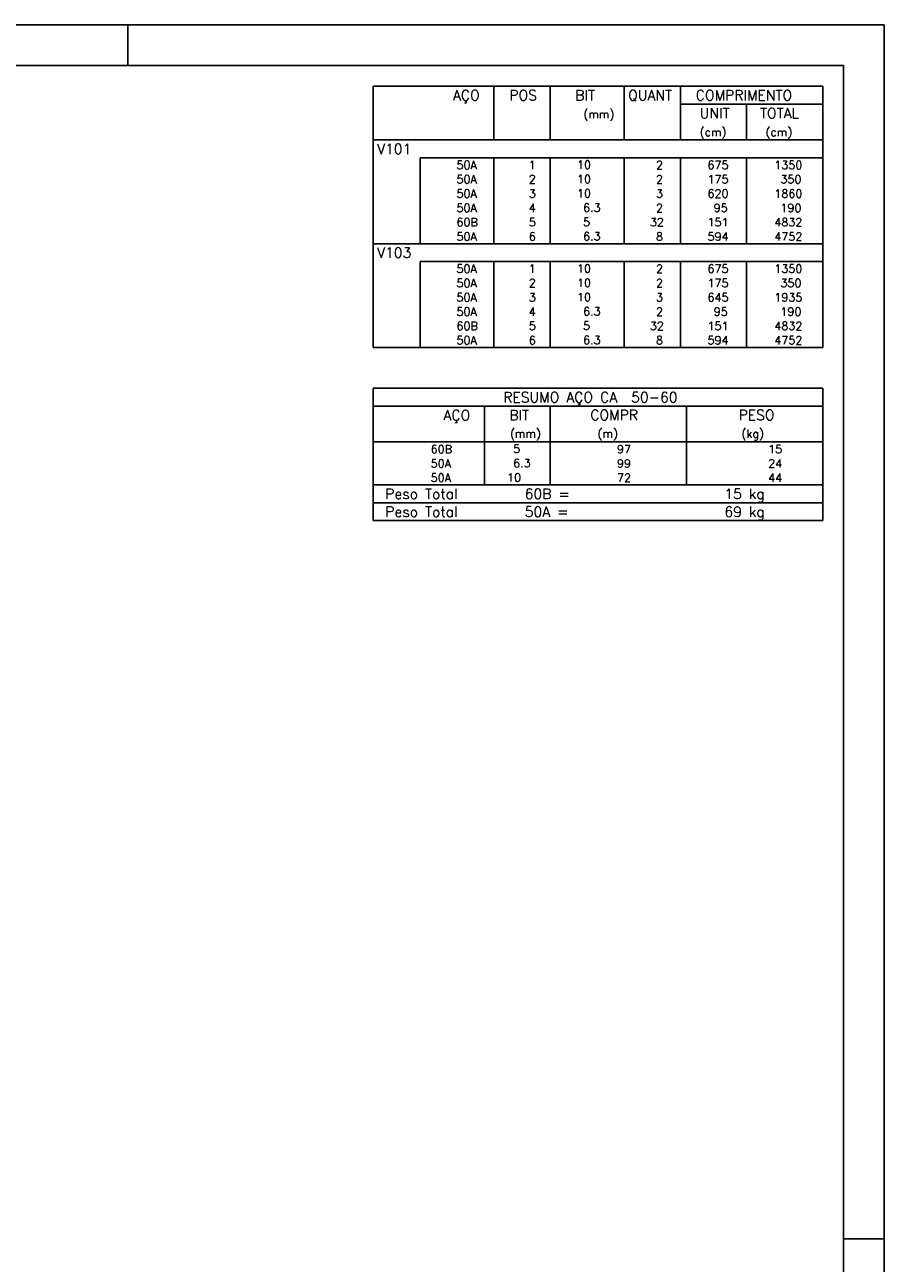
# Model space of a CAD drawing. Extents: x 0 to 84.1, y 0 to 59.4.
# Tile 5 of 5: x 63.1 to 84.1, y 29.1 to 59.4. Entities that reach past the tile are written whole.
import ezdxf

# ---------------------------------------------------------------- set-up
doc = ezdxf.new("R2010")
doc.units = 0
doc.header["$MEASUREMENT"] = 0
doc.layers.add('2', color=2, linetype='CONTINUOUS')
doc.styles.get("Standard").update_dxf_attribs({"font": 'ROMANS.SHX'})

msp = doc.modelspace()

# ---------------------------------------------------------------- linework, layer by layer
at = {"layer": '2', "linetype": 'Continuous'}
for p, q in [((84.100006, 59.400002), (0, 59.400002)), ((65.600006, 58.400002), (65.600006, 59.400002)), ((84.100006, 0), (84.100006, 59.400002)), ((71.6, 57.895), (71.6, 56.5825)), ((71.6, 57.895), (82.6, 57.895)), ((74.55, 56.5825), (74.55, 57.895)), ((75.93, 56.5825), (75.93, 57.895)), ((77.74, 56.5825), (77.74, 57.895)), ((79.12, 56.5825), (79.12, 57.895)), ((82.6, 57.895), (82.6, 56.5825)), ((79.12, 57.4575), (82.6, 57.4575)), ((80.73, 56.5825), (80.73, 57.4575)), ((71.6, 56.5825), (82.6, 56.5825)), ((71.6, 56.145), (71.6, 56.5825)), ((71.6, 56.5825), (82.6, 56.5825)), ((82.6, 56.145), (82.6, 56.5825)), ((71.6, 55.795), (71.6, 56.145)), ((82.6, 56.145), (72.75, 56.145)), ((72.75, 56.145), (72.75, 55.795)), ((74.55, 56.145), (74.55, 55.795)), ((75.93, 56.145), (75.93, 55.795)), ((77.74, 56.145), (77.74, 55.795)), ((79.12, 56.145), (79.12, 55.795)), ((80.73, 56.145), (80.73, 55.795)), ((82.6, 55.795), (82.6, 56.145)), ((71.6, 55.445), (71.6, 55.795)), ((72.75, 55.795), (72.75, 55.445)), ((74.55, 55.795), (74.55, 55.445)), ((75.93, 55.795), (75.93, 55.445)), ((77.74, 55.795), (77.74, 55.445)), ((79.12, 55.795), (79.12, 55.445)), ((80.73, 55.795), (80.73, 55.445)), ((82.6, 55.445), (82.6, 55.795)), ((71.6, 55.095), (71.6, 55.445)), ((72.75, 55.445), (72.75, 55.095)), ((74.55, 55.445), (74.55, 55.095)), ((75.93, 55.445), (75.93, 55.095)), ((77.74, 55.445), (77.74, 55.095)), ((79.12, 55.445), (79.12, 55.095)), ((80.73, 55.445), (80.73, 55.095)), ((82.6, 55.095), (82.6, 55.445)), ((71.6, 54.745), (71.6, 55.095)), ((72.75, 55.095), (72.75, 54.745)), ((74.55, 55.095), (74.55, 54.745)), ((75.93, 55.095), (75.93, 54.745)), ((77.74, 55.095), (77.74, 54.745)), ((79.12, 55.095), (79.12, 54.745)), ((80.73, 55.095), (80.73, 54.745)), ((82.6, 54.745), (82.6, 55.095)), ((71.6, 54.395), (71.6, 54.745)), ((72.75, 54.745), (72.75, 54.395)), ((74.55, 54.745), (74.55, 54.395)), ((75.93, 54.745), (75.93, 54.395)), ((77.74, 54.745), (77.74, 54.395)), ((79.12, 54.745), (79.12, 54.395)), ((80.73, 54.745), (80.73, 54.395)), ((82.6, 54.395), (82.6, 54.745)), ((71.6, 54.045001), (71.6, 54.395)), ((72.75, 54.395), (72.75, 54.045001)), ((74.55, 54.395), (74.55, 54.045001)), ((75.93, 54.395), (75.93, 54.045001)), ((77.74, 54.395), (77.74, 54.045001)), ((79.12, 54.395), (79.12, 54.045001)), ((80.73, 54.395), (80.73, 54.045001)), ((82.6, 54.045001), (82.6, 54.395)), ((71.6, 53.607501), (71.6, 54.045001)), ((71.6, 54.045001), (82.6, 54.045001)), ((82.6, 53.607501), (82.6, 54.045001)), ((71.6, 53.257501), (71.6, 53.607501)), ((82.6, 53.607501), (72.75, 53.607501)), ((72.75, 53.607501), (72.75, 53.257501)), ((74.55, 53.607501), (74.55, 53.257501)), ((75.93, 53.607501), (75.93, 53.257501)), ((77.74, 53.607501), (77.74, 53.257501)), ((79.12, 53.607501), (79.12, 53.257501)), ((80.73, 53.607501), (80.73, 53.257501)), ((82.6, 53.257501), (82.6, 53.607501)), ((71.6, 52.907501), (71.6, 53.257501)), ((72.75, 53.257501), (72.75, 52.907501)), ((74.55, 53.257501), (74.55, 52.907501)), ((75.93, 53.257501), (75.93, 52.907501)), ((77.74, 53.257501), (77.74, 52.907501)), ((79.12, 53.257501), (79.12, 52.907501)), ((80.73, 53.257501), (80.73, 52.907501)), ((82.6, 52.907501), (82.6, 53.257501)), ((71.6, 52.557501), (71.6, 52.907501)), ((72.75, 52.907501), (72.75, 52.557501)), ((74.55, 52.907501), (74.55, 52.557501)), ((75.93, 52.907501), (75.93, 52.557501)), ((77.74, 52.907501), (77.74, 52.557501)), ((79.12, 52.907501), (79.12, 52.557501)), ((80.73, 52.907501), (80.73, 52.557501)), ((82.6, 52.557501), (82.6, 52.907501)), ((71.6, 52.207501), (71.6, 52.557501)), ((72.75, 52.557501), (72.75, 52.207501)), ((74.55, 52.557501), (74.55, 52.207501)), ((75.93, 52.557501), (75.93, 52.207501)), ((77.74, 52.557501), (77.74, 52.207501)), ((79.12, 52.557501), (79.12, 52.207501)), ((80.73, 52.557501), (80.73, 52.207501)), ((82.6, 52.207501), (82.6, 52.557501)), ((71.6, 51.857501), (71.6, 52.207501)), ((72.75, 52.207501), (72.75, 51.857501)), ((74.55, 52.207501), (74.55, 51.857501)), ((75.93, 52.207501), (75.93, 51.857501)), ((77.74, 52.207501), (77.74, 51.857501)), ((79.12, 52.207501), (79.12, 51.857501)), ((80.73, 52.207501), (80.73, 51.857501)), ((82.6, 51.857501), (82.6, 52.207501)), ((71.6, 51.507501), (71.6, 51.857501)), ((72.75, 51.857501), (72.75, 51.507501)), ((74.55, 51.857501), (74.55, 51.507501)), ((75.93, 51.857501), (75.93, 51.507501)), ((77.74, 51.857501), (77.74, 51.507501)), ((79.12, 51.857501), (79.12, 51.507501)), ((80.73, 51.857501), (80.73, 51.507501)), ((82.6, 51.507501), (82.6, 51.857501)), ((71.6, 51.507501), (82.6, 51.507501)), ((71.6, 50.507501), (71.6, 49.195001)), ((71.6, 50.507501), (82.6, 50.507501)), ((82.6, 50.507501), (82.6, 49.195001)), ((71.6, 50.070001), (82.6, 50.070001)), ((74.32, 49.195001), (74.32, 50.070001)), ((75.93, 49.195001), (75.93, 50.070001)), ((79.265, 49.195001), (79.265, 50.070001)), ((71.6, 49.195001), (82.6, 49.195001)), ((71.6, 48.845001), (71.6, 49.195001)), ((74.32, 49.195001), (74.32, 48.845001)), ((75.93, 48.845001), (75.93, 49.195001)), ((79.265, 49.195001), (79.265, 48.845001)), ((82.6, 48.845001), (82.6, 49.195001)), ((71.6, 48.495), (71.6, 48.845001)), ((74.32, 48.845001), (74.32, 48.495001)), ((75.93, 48.495), (75.93, 48.845001)), ((79.265, 48.845001), (79.265, 48.495)), ((82.6, 48.495), (82.6, 48.845001)), ((71.6, 48.145), (71.6, 48.495)), ((74.32, 48.495), (74.32, 48.145)), ((75.93, 48.145), (75.93, 48.495)), ((79.265, 48.495), (79.265, 48.145)), ((82.6, 48.145), (82.6, 48.495)), ((71.6, 48.145), (82.6, 48.145)), ((71.6, 47.7075), (71.6, 48.145)), ((71.6, 48.145), (82.6, 48.145)), ((82.6, 47.7075), (82.6, 48.145)), ((82.6, 47.7075), (71.6, 47.7075)), ((71.6, 47.27), (71.6, 47.7075)), ((71.6, 47.7075), (82.6, 47.7075)), ((82.6, 47.27), (82.6, 47.7075)), ((82.6, 47.27), (71.6, 47.27)), ((71.6, 47.27), (82.6, 47.27)), ((84.100006, 29.700001), (83.100006, 29.700001))]:
    msp.add_line(p, q, dxfattribs=at)
msp.add_lwpolyline([(83.100006, 1), (2.5, 1), (2.5, 58.400002), (83.100006, 58.400002), (83.100006, 1)], dxfattribs=at)

# ---------------------------------------------------------------- texts
for s, height, p in [('AÇO', 0.25, (73.54958, 57.55125)), ('POS', 0.25, (74.93, 57.55125)), ('BIT', 0.25, (76.54, 57.55125)), ('QUANT', 0.25, (77.836489, 57.55125)), ('COMPRIMENTO', 0.25, (79.489469, 57.55125)), ('(mm)', 0.2, (76.74, 57.11375)), ('UNIT', 0.25, (79.586854, 57.11375)), ('TOTAL', 0.25, (81.059307, 57.11375)), ('(cm)', 0.2, (79.586854, 56.67625)), ('(cm)', 0.2, (81.196854, 56.67625)), ('V101', 0.25, (71.695798, 56.23875)), ('     50A', 0.2, (72.889661, 55.87)), ('  1', 0.2, (75.13, 55.87)), ('   10  ', 0.2, (76.136543, 55.876044)), ('    2', 0.2, (77.92, 55.87)), ('   675', 0.2, (79.33, 55.87)), ('   1350', 0.2, (80.963622, 55.87)), ('     50A', 0.2, (72.889661, 55.52)), ('  2', 0.2, (75.13, 55.52)), ('   10  ', 0.2, (76.136543, 55.526044)), ('    2', 0.2, (77.92, 55.52)), ('   175', 0.2, (79.33, 55.52)), ('    350', 0.2, (80.963622, 55.52)), ('     50A', 0.2, (72.889661, 55.17)), ('  3', 0.2, (75.13, 55.17)), ('   10  ', 0.2, (76.136543, 55.176044)), ('    3', 0.2, (77.92, 55.17)), ('   620', 0.2, (79.33, 55.17)), ('   1860', 0.2, (80.963622, 55.17)), ('     50A', 0.2, (72.889661, 54.82)), ('  4', 0.2, (75.13, 54.82)), ('    6.3', 0.2, (76.136543, 54.826044)), ('    2', 0.2, (77.92, 54.82)), ('    95', 0.2, (79.33, 54.82)), ('    190', 0.2, (80.963622, 54.82)), ('     60B', 0.2, (72.889661, 54.47)), ('  5', 0.2, (75.13, 54.47)), ('    5  ', 0.2, (76.136543, 54.476044)), ('   32', 0.2, (77.92, 54.47)), ('   151', 0.2, (79.33, 54.47)), ('   4832', 0.2, (80.963622, 54.47)), ('     50A', 0.2, (72.889661, 54.12)), ('  6', 0.2, (75.13, 54.12)), ('    6.3', 0.2, (76.136543, 54.126044)), ('    8', 0.2, (77.92, 54.12)), ('   594', 0.2, (79.33, 54.12)), ('   4752', 0.2, (80.963622, 54.12)), ('V103', 0.25, (71.695798, 53.701251)), ('     50A', 0.2, (72.889661, 53.3325)), ('  1', 0.2, (75.13, 53.3325)), ('   10  ', 0.2, (76.136543, 53.338544)), ('    2', 0.2, (77.92, 53.3325)), ('   675', 0.2, (79.33, 53.3325)), ('   1350', 0.2, (80.963622, 53.3325)), ('     50A', 0.2, (72.889661, 52.982501)), ('  2', 0.2, (75.13, 52.982501)), ('   10  ', 0.2, (76.136543, 52.988544)), ('    2', 0.2, (77.92, 52.982501)), ('   175', 0.2, (79.33, 52.982501)), ('    350', 0.2, (80.963622, 52.982501)), ('     50A', 0.2, (72.889661, 52.632501)), ('  3', 0.2, (75.13, 52.632501)), ('   10  ', 0.2, (76.136543, 52.638545)), ('    3', 0.2, (77.92, 52.632501)), ('   645', 0.2, (79.33, 52.632501)), ('   1935', 0.2, (80.963622, 52.632501)), ('     50A', 0.2, (72.889661, 52.282501)), ('  4', 0.2, (75.13, 52.282501)), ('    6.3', 0.2, (76.136543, 52.288545)), ('    2', 0.2, (77.92, 52.282501)), ('    95', 0.2, (79.33, 52.282501)), ('    190', 0.2, (80.963622, 52.282501)), ('     60B', 0.2, (72.889661, 51.932501)), ('  5', 0.2, (75.13, 51.932501)), ('    5  ', 0.2, (76.136543, 51.938545)), ('   32', 0.2, (77.92, 51.932501)), ('   151', 0.2, (79.33, 51.932501)), ('   4832', 0.2, (80.963622, 51.932501)), ('     50A', 0.2, (72.889661, 51.582501)), ('  6', 0.2, (75.13, 51.582501)), ('    6.3', 0.2, (76.136543, 51.588545)), ('    8', 0.2, (77.92, 51.582501)), ('   594', 0.2, (79.33, 51.582501)), ('   4752', 0.2, (80.963622, 51.582501)), ('RESUMO AÇO CA  50-60', 0.25, (74.780497, 50.163751)), ('AÇO', 0.25, (73.31958, 49.726251)), ('BIT', 0.25, (74.93, 49.726251)), ('COMPR', 0.25, (76.908841, 49.729852)), ('PESO', 0.25, (80.53784, 49.729852)), ('(mm)', 0.2, (74.943861, 49.298751)), ('(m)', 0.2, (77.086146, 49.298751)), ('(kg)', 0.2, (80.606442, 49.298751)), ('     60B', 0.2, (72.259661, 48.920001)), ('    5  ', 0.2, (74.426542, 48.926045)), ('      97', 0.2, (76.667658, 48.920002)), ('     15', 0.2, (80.515265, 48.920002)), ('     50A', 0.2, (72.259661, 48.570001)), ('    6.3', 0.2, (74.426542, 48.576045)), ('      99', 0.2, (76.667658, 48.570001)), ('     24', 0.2, (80.515265, 48.570001)), ('     50A', 0.2, (72.259661, 48.22)), ('   10  ', 0.2, (74.426542, 48.226044)), ('      72', 0.2, (76.667658, 48.220001)), ('     44', 0.2, (80.515265, 48.220001)), ('Peso Total        60B =', 0.25, (71.892829, 47.80125)), ('     15 kg', 0.25, (79.257004, 47.80125)), ('Peso Total        50A =', 0.25, (71.892829, 47.36375)), ('     69 kg', 0.25, (79.257004, 47.36375))]:
    msp.add_text(s, height=height, dxfattribs=at).set_placement(p)

doc.saveas('drawing.dxf')
